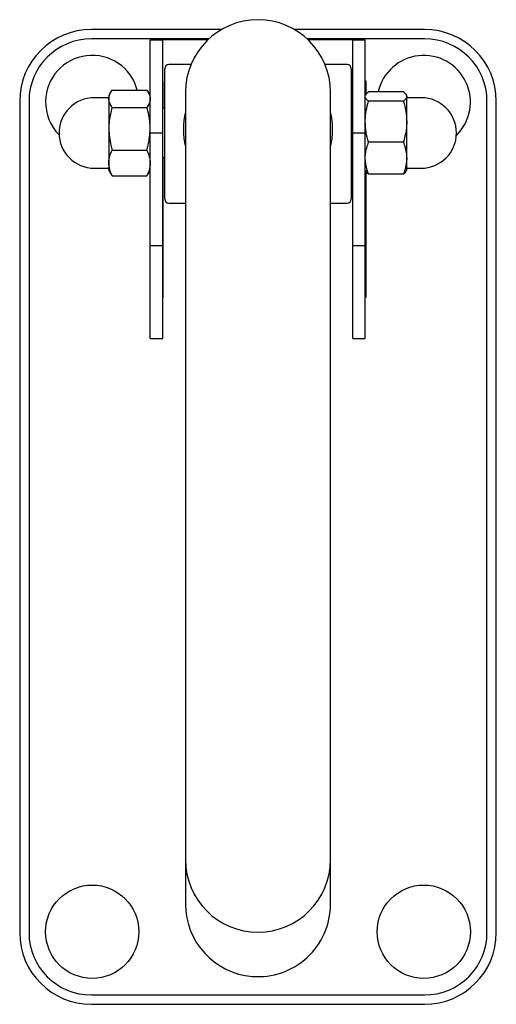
# Model space of a CAD drawing. Header units: millimetres. Extents: x 3934.506 to 3934.621, y 1853.044 to 1853.875.
# Tile 1 of 2: x 3934.506 to 3934.621, y 1853.044 to 1853.281. Entities that reach past the tile are written whole.
import ezdxf

# ---------------------------------------------------------------- set-up
doc = ezdxf.new("R2010")
doc.units = ezdxf.units.MM
doc.layers.add('SANINDUSA', color=3, linetype='Continuous')

msp = doc.modelspace()

# ---------------------------------------------------------------- linework, layer by layer
at = {"layer": 'SANINDUSA'}
for p, q in [((3934.555153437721, 1853.278738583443), (3934.523724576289, 1853.278738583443)), ((3934.604124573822, 1853.278738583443), (3934.57269571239, 1853.278738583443)), ((3934.552091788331, 1853.276488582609), (3934.523724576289, 1853.276488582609)), ((3934.537924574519, 1853.25378858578), (3934.537924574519, 1853.276238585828)), ((3934.537924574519, 1853.276238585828), (3934.540924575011, 1853.276238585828)), ((3934.551825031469, 1853.276238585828), (3934.540924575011, 1853.276238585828)), ((3934.540924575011, 1853.25378858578), (3934.540924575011, 1853.276238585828)), ((3934.604124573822, 1853.276488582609), (3934.575757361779, 1853.276488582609)), ((3934.586799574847, 1853.276238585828), (3934.576024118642, 1853.276238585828)), ((3934.586799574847, 1853.25378858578), (3934.586799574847, 1853.276238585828)), ((3934.586799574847, 1853.276238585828), (3934.589799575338, 1853.276238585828)), ((3934.589799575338, 1853.25378858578), (3934.589799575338, 1853.276238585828)), ((3934.541424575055, 1853.237867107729), (3934.541424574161, 1853.26928859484)), ((3934.586424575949, 1853.26928859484), (3934.586424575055, 1853.237867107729)), ((3934.537924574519, 1853.266238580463), (3934.537799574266, 1853.266238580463)), ((3934.537799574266, 1853.266238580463), (3934.537799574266, 1853.263005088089)), ((3934.541049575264, 1853.266238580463), (3934.540924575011, 1853.266238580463)), ((3934.541049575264, 1853.259738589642), (3934.541049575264, 1853.266238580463)), ((3934.590049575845, 1853.266238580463), (3934.589799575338, 1853.266238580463)), ((3934.590049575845, 1853.263183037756), (3934.590049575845, 1853.266238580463)), ((3934.527924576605, 1853.262788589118), (3934.527924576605, 1853.262040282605)), ((3934.528728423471, 1853.264114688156), (3934.537120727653, 1853.264114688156)), ((3934.546424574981, 1853.263595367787), (3934.546424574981, 1853.078606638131)), ((3934.58142457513, 1853.078606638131), (3934.58142457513, 1853.263595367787)), ((3934.598995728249, 1853.263694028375), (3934.590603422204, 1853.263694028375)), ((3934.599799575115, 1853.262578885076), (3934.599799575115, 1853.262788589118)), ((3934.506424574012, 1853.261438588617), (3934.506424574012, 1853.061038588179)), ((3934.508674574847, 1853.261438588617), (3934.508674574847, 1853.061038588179)), ((3934.527924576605, 1853.262040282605), (3934.527924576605, 1853.254802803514)), ((3934.598995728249, 1853.261463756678), (3934.590603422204, 1853.261463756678)), ((3934.599799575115, 1853.256511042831), (3934.599799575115, 1853.262578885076)), ((3934.619174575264, 1853.061038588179), (3934.619174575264, 1853.261438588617)), ((3934.621424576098, 1853.061038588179), (3934.621424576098, 1853.261438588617)), ((3934.528728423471, 1853.259965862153), (3934.537120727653, 1853.259965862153)), ((3934.599799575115, 1853.247720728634), (3934.599799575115, 1853.256511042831)), ((3934.527924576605, 1853.254802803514), (3934.527924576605, 1853.24655112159)), ((3934.537924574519, 1853.25378858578), (3934.540924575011, 1853.25378858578)), ((3934.537924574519, 1853.226688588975), (3934.537924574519, 1853.25378858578)), ((3934.540924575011, 1853.226688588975), (3934.540924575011, 1853.25378858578)), ((3934.586799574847, 1853.25378858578), (3934.589799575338, 1853.25378858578)), ((3934.586799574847, 1853.226688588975), (3934.586799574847, 1853.25378858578)), ((3934.589799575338, 1853.226688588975), (3934.589799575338, 1853.25378858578)), ((3934.598995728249, 1853.251558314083), (3934.590603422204, 1853.251558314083)), ((3934.528728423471, 1853.249639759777), (3934.537120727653, 1853.249639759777)), ((3934.527924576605, 1853.24655112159), (3934.527924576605, 1853.244788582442)), ((3934.541049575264, 1853.214238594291), (3934.541049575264, 1853.247838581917)), ((3934.599799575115, 1853.244788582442), (3934.599799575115, 1853.247720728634)), ((3934.537799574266, 1853.244572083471), (3934.537799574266, 1853.214238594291)), ((3934.590049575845, 1853.214238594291), (3934.590049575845, 1853.24437068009)), ((3934.598995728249, 1853.243883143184), (3934.590603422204, 1853.243883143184)), ((3934.528728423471, 1853.243462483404), (3934.537120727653, 1853.243462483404)), ((3934.542424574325, 1853.236869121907), (3934.542424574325, 1853.23686711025)), ((3934.585424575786, 1853.23686711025), (3934.585424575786, 1853.236869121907)), ((3934.537924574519, 1853.204238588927), (3934.537924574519, 1853.226688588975)), ((3934.537924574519, 1853.226688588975), (3934.540924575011, 1853.226688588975)), ((3934.540924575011, 1853.204238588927), (3934.540924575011, 1853.226688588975)), ((3934.586799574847, 1853.204238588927), (3934.586799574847, 1853.226688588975)), ((3934.586799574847, 1853.226688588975), (3934.589799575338, 1853.226688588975)), ((3934.589799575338, 1853.204238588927), (3934.589799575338, 1853.226688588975)), ((3934.537799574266, 1853.214238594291), (3934.537924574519, 1853.214238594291)), ((3934.540924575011, 1853.214238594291), (3934.541049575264, 1853.214238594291)), ((3934.589799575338, 1853.214238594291), (3934.590049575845, 1853.214238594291)), ((3934.537924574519, 1853.204238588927), (3934.540924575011, 1853.204238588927)), ((3934.586799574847, 1853.204238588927), (3934.589799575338, 1853.204238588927)), ((3934.523724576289, 1853.045988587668), (3934.604124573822, 1853.045988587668)), ((3934.523724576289, 1853.043738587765), (3934.604124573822, 1853.043738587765))]:
    msp.add_line(p, q, dxfattribs=at)
for centre, radius in [((3934.523924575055, 1853.061238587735), 0.01124999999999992), ((3934.603924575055, 1853.061238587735), 0.01125000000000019)]:
    msp.add_circle(centre, radius, dxfattribs=at)
for centre, radius, start, end in [((3934.563924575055, 1853.263595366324), 0.0175, 0, 180), ((3934.523724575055, 1853.261438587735), 0.01730000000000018, 90, 180), ((3934.604124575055, 1853.261438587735), 0.01730000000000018, 0, 90), ((3934.523724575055, 1853.261438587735), 0.01505000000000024, 90, 180), ((3934.604124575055, 1853.261438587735), 0.01505000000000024, 0, 90), ((3934.523924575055, 1853.261238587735), 0.01125000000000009, 14.81233757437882, 178.9549433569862), ((3934.603924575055, 1853.261238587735), 0.01124999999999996, 314.2733624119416, 167.3930815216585), ((3934.542424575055, 1853.269288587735), 0.0009999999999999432, 90, 180), ((3934.585424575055, 1853.269288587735), 0.0009999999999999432, 0, 90), ((3934.523924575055, 1853.261238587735), 0.01125000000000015, 178.9549433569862, 224.7699119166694), ((3934.524424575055, 1853.253788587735), 0.008500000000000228, 90, 270), ((3934.527674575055, 1853.262538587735), 0.0002500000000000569, 270, 0), ((3934.600049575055, 1853.262538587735), 0.0002500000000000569, 180, 270), ((3934.603299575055, 1853.253788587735), 0.008499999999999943, 270, 90), ((3934.563920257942, 1853.254678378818), 0.01799568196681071, 166.4621792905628, 193.5378207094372), ((3934.563928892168, 1853.254678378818), 0.01799568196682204, 346.4621792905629, 13.53782070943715), ((3934.527674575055, 1853.245038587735), 0.0002499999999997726, 0, 90), ((3934.600049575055, 1853.245038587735), 0.0002500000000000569, 90, 180), ((3934.542424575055, 1853.237867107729), 0.0009999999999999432, 180, 270), ((3934.585424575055, 1853.237867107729), 0.001000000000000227, 270, 0), ((3934.563924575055, 1853.078608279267), 0.01750000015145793, 180.005373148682, 359.9946268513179), ((3934.563923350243, 1853.067898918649), 0.01749877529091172, 180.0032621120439, 265.3958305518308), ((3934.563925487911, 1853.067899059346), 0.01749908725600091, 265.3888909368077, 359.9962772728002), ((3934.523724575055, 1853.061038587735), 0.01730000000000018, 180, 270), ((3934.523724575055, 1853.061038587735), 0.01505000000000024, 180, 270), ((3934.604124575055, 1853.061038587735), 0.01730000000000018, 270, 0), ((3934.604124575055, 1853.061038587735), 0.01504999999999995, 270, 0)]:
    msp.add_arc(centre, radius, start, end, dxfattribs=at)
for points in [[(3934.547755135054, 1853.270288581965), (3934.542424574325, 1853.270288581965)], [(3934.585424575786, 1853.270288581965), (3934.580094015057, 1853.270288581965)], [(3934.528404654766, 1853.263620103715), (3934.527924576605, 1853.262788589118)], [(3934.537924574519, 1853.262788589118), (3934.537443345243, 1853.26362210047)], [(3934.589933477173, 1853.263020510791), (3934.589799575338, 1853.262788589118)], [(3934.599799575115, 1853.262788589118), (3934.599665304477, 1853.26302115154)], [(3934.527674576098, 1853.262288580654), (3934.524424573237, 1853.262288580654)], [(3934.603299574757, 1853.262288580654), (3934.600049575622, 1853.262288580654)], [(3934.541424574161, 1853.259738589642), (3934.540924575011, 1853.259738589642)], [(3934.586799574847, 1853.259738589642), (3934.586424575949, 1853.259738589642)], [(3934.540924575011, 1853.247838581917), (3934.541424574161, 1853.247838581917)], [(3934.586424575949, 1853.247838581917), (3934.586799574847, 1853.247838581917)], [(3934.524424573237, 1853.245288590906), (3934.527674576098, 1853.245288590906)], [(3934.527924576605, 1853.244788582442), (3934.528404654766, 1853.243957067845)], [(3934.528431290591, 1853.243972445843), (3934.528728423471, 1853.243462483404)], [(3934.537120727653, 1853.243462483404), (3934.537413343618, 1853.24397240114)], [(3934.537443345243, 1853.243955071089), (3934.537924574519, 1853.244788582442)], [(3934.589799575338, 1853.244788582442), (3934.589933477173, 1853.244556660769)], [(3934.599665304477, 1853.244556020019), (3934.599799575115, 1853.244788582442)], [(3934.600049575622, 1853.245288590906), (3934.603299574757, 1853.245288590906)], [(3934.542424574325, 1853.23686711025), (3934.546424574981, 1853.23686711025)], [(3934.58142457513, 1853.23686711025), (3934.585424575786, 1853.23686711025)], [(3934.546424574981, 1853.078606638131), (3934.546424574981, 1853.067960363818)], [(3934.58142457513, 1853.067960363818), (3934.58142457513, 1853.078606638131)], [(3934.546424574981, 1853.067960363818), (3934.546424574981, 1853.067897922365)], [(3934.58142457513, 1853.067897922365), (3934.58142457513, 1853.067960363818)]]:
    msp.add_open_spline(points, degree=1, dxfattribs=at)
for points, knots in [([(3934.527924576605, 1853.262040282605), (3934.527925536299, 1853.262089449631), (3934.527932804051, 1853.262461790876), (3934.528108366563, 1853.263163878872), (3934.528520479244, 1853.263795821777), (3934.528728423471, 1853.264114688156)], [0, 0, 0, 0, 0.07008921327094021, 0.5307846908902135, 1, 1, 1, 1]), ([(3934.537120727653, 1853.264114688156), (3934.537345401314, 1853.263777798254), (3934.537798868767, 1853.263097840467), (3934.537882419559, 1853.262394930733), (3934.537924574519, 1853.262040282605)], [0, 0, 0, 0, 0.4954570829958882, 0.9999999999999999, 0.9999999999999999, 0.9999999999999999, 0.9999999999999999]), ([(3934.589963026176, 1853.263003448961), (3934.589985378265, 1853.263061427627), (3934.590075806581, 1853.263295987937), (3934.590376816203, 1853.26352307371), (3934.590603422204, 1853.263694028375)], [0, 0, 0, 0, 0.2471802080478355, 1, 1, 1, 1]), ([(3934.598995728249, 1853.263694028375), (3934.599220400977, 1853.263512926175), (3934.599673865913, 1853.263147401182), (3934.599757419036, 1853.262769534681), (3934.599799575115, 1853.262578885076)], [0, 0, 0, 0, 0.4954577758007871, 1, 1, 1, 1]), ([(3934.528728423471, 1853.259965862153), (3934.528503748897, 1853.260302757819), (3934.528050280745, 1853.260982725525), (3934.527966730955, 1853.261685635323), (3934.527924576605, 1853.262040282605)], [0, 0, 0, 0, 0.4954583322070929, 1, 1, 1, 1]), ([(3934.537924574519, 1853.262040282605), (3934.537923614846, 1853.261991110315), (3934.537916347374, 1853.261618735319), (3934.53774078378, 1853.260916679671), (3934.537328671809, 1853.260284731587), (3934.537120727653, 1853.259965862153)], [0, 0, 0, 0, 0.07009035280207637, 0.5307846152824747, 1, 1, 1, 1]), ([(3934.590603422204, 1853.261463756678), (3934.590378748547, 1853.261644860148), (3934.589925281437, 1853.262010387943), (3934.589841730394, 1853.262388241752), (3934.589799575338, 1853.262578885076)], [0, 0, 0, 0, 0.4954574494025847, 1, 1, 1, 1]), ([(3934.589799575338, 1853.256511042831), (3934.589800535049, 1853.256628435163), (3934.589807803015, 1853.257517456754), (3934.589983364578, 1853.259193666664), (3934.590395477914, 1853.260702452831), (3934.590603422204, 1853.261463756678)], [0, 0, 0, 0, 0.07008836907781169, 0.5307848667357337, 1, 1, 1, 1]), ([(3934.599799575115, 1853.262578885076), (3934.599798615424, 1853.262552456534), (3934.599791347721, 1853.262352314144), (3934.599615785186, 1853.261974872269), (3934.599203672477, 1853.261635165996), (3934.598995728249, 1853.261463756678)], [0, 0, 0, 0, 0.07008944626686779, 0.5307848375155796, 1, 1, 1, 1]), ([(3934.598995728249, 1853.261463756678), (3934.599220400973, 1853.260659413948), (3934.599673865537, 1853.259035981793), (3934.599757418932, 1853.257357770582), (3934.599799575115, 1853.256511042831)], [0, 0, 0, 0, 0.4954581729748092, 1, 1, 1, 1]), ([(3934.528728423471, 1853.259965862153), (3934.528407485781, 1853.258696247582), (3934.527977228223, 1853.256994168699), (3934.527935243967, 1853.255246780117), (3934.527924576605, 1853.254802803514)], [0, 0, 0, 0, 0.7459199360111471, 1, 1, 1, 1]), ([(3934.537924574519, 1853.254802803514), (3934.537913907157, 1853.255246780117), (3934.537871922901, 1853.256994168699), (3934.537441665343, 1853.258696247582), (3934.537120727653, 1853.259965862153)], [0, 0, 0, 0, 0.2540800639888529, 1, 1, 1, 1]), ([(3934.590603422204, 1853.251558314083), (3934.590378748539, 1853.252362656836), (3934.589925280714, 1853.253986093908), (3934.589841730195, 1853.255664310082), (3934.589799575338, 1853.256511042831)], [0, 0, 0, 0, 0.495456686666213, 1, 1, 1, 1]), ([(3934.599799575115, 1853.256511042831), (3934.599798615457, 1853.256393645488), (3934.599791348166, 1853.255504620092), (3934.59961578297, 1853.253828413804), (3934.599203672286, 1853.252319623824), (3934.598995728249, 1853.251558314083)], [0, 0, 0, 0, 0.07009090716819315, 0.5307837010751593, 1, 1, 1, 1]), ([(3934.527924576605, 1853.254802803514), (3934.528018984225, 1853.253472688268), (3934.528143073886, 1853.251724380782), (3934.528615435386, 1853.25004214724), (3934.528728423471, 1853.249639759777)], [0, 0, 0, 0, 0.7608016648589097, 1, 1, 1, 1]), ([(3934.537120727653, 1853.249639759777), (3934.537233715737, 1853.25004214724), (3934.537706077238, 1853.251724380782), (3934.537830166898, 1853.253472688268), (3934.537924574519, 1853.254802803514)], [0, 0, 0, 0, 0.2391983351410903, 1, 1, 1, 1]), ([(3934.589799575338, 1853.247720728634), (3934.589810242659, 1853.248050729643), (3934.58985222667, 1853.249349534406), (3934.590282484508, 1853.250614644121), (3934.590603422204, 1853.251558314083)], [0, 0, 0, 0, 0.2540805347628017, 1, 1, 1, 1]), ([(3934.598995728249, 1853.251558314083), (3934.599316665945, 1853.250614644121), (3934.599746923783, 1853.249349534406), (3934.599788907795, 1853.248050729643), (3934.599799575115, 1853.247720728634)], [0, 0, 0, 0, 0.7459194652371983, 1, 1, 1, 1]), ([(3934.527924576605, 1853.24655112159), (3934.527925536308, 1853.246624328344), (3934.527932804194, 1853.247178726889), (3934.52810836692, 1853.2482240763), (3934.528520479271, 1853.24916499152), (3934.528728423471, 1853.249639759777)], [0, 0, 0, 0, 0.07008852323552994, 0.5307840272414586, 0.9999999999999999, 0.9999999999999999, 0.9999999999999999, 0.9999999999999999]), ([(3934.537120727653, 1853.249639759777), (3934.537345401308, 1853.249138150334), (3934.537798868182, 1853.248125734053), (3934.537882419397, 1853.247079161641), (3934.537924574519, 1853.24655112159)], [0, 0, 0, 0, 0.4954577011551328, 1, 1, 1, 1]), ([(3934.528728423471, 1853.243462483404), (3934.528503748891, 1853.243964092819), (3934.528050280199, 1853.244976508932), (3934.527966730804, 1853.246023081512), (3934.527924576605, 1853.24655112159)], [0, 0, 0, 0, 0.4954577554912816, 1, 1, 1, 1]), ([(3934.537924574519, 1853.24655112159), (3934.537923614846, 1853.246477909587), (3934.537916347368, 1853.245923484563), (3934.537740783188, 1853.244878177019), (3934.53732867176, 1853.243937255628), (3934.537120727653, 1853.243462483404)], [0, 0, 0, 0, 0.070090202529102, 0.530784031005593, 1, 1, 1, 1]), ([(3934.590603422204, 1853.243883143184), (3934.590490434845, 1853.244182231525), (3934.590018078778, 1853.245432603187), (3934.589893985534, 1853.246732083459), (3934.589799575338, 1853.247720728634)], [0, 0, 0, 0, 0.2391995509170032, 1, 1, 1, 1]), ([(3934.599799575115, 1853.247720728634), (3934.599705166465, 1853.246732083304), (3934.599581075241, 1853.245432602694), (3934.599108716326, 1853.244182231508), (3934.598995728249, 1853.243883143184)], [0, 0, 0, 0, 0.7608003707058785, 1, 1, 1, 1]), ([(3934.589933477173, 1853.244556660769), (3934.589985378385, 1853.244480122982), (3934.590075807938, 1853.244281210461), (3934.590376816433, 1853.244054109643), (3934.590603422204, 1853.243883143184)], [0, 0, 0, 0, 0.2471781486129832, 1, 1, 1, 1]), ([(3934.598995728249, 1853.243883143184), (3934.599238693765, 1853.244063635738), (3934.599544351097, 1853.244290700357), (3934.599619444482, 1853.244525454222), (3934.599634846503, 1853.244573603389)], [0, 0, 0, 0, 0.7948951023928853, 0.9999999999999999, 0.9999999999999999, 0.9999999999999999, 0.9999999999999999])]:
    msp.add_open_spline(points, degree=3, knots=knots, dxfattribs=at)

doc.saveas('drawing.dxf')
